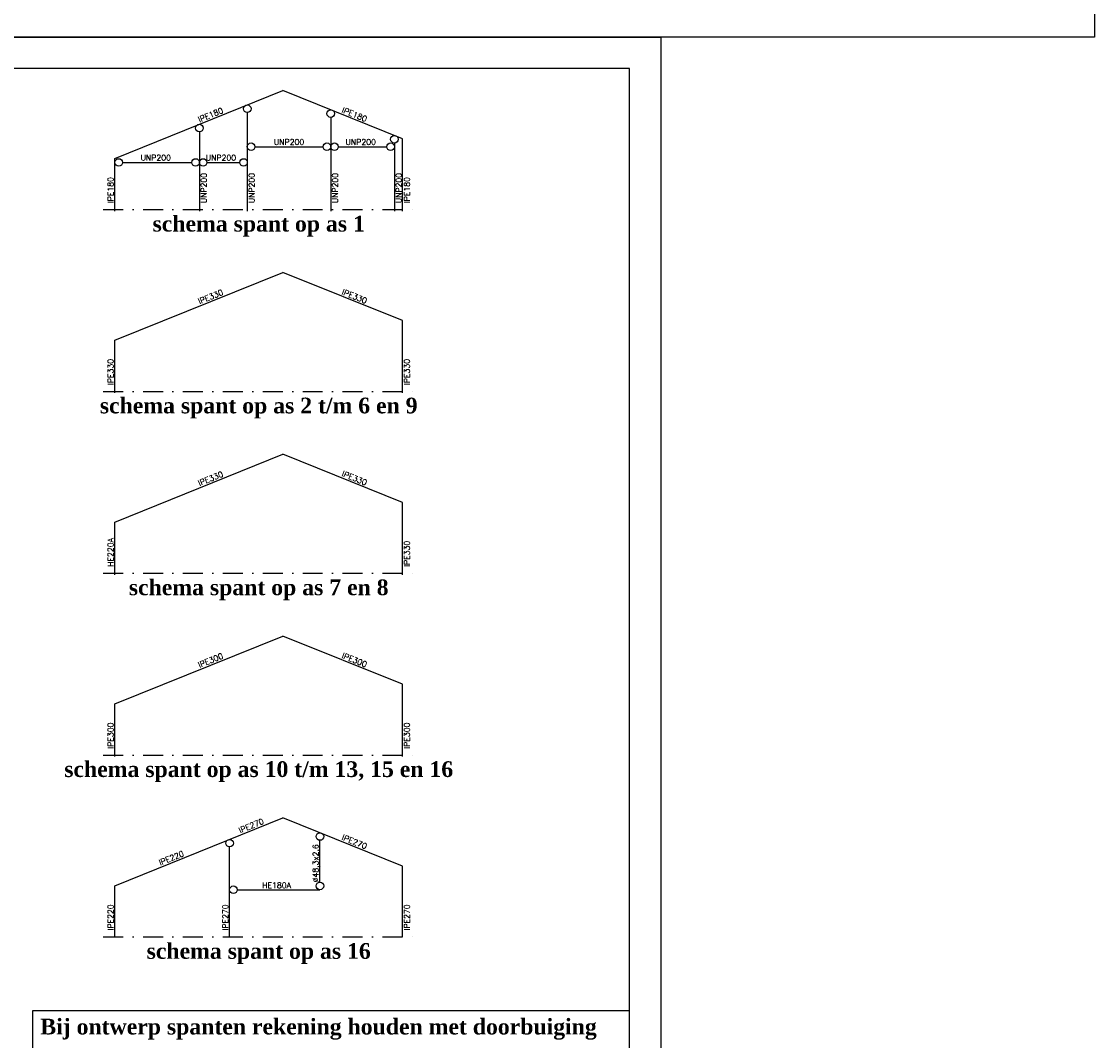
# Model space of a CAD drawing. Extents: x 0 to 139900, y 0 to 143500.
# Tile 17 of 34: x 105749 to 139900, y 27456 to 59900. Entities that reach past the tile are written whole.
import ezdxf
from ezdxf.enums import TextEntityAlignment as Align

# ---------------------------------------------------------------- set-up
doc = ezdxf.new("R2010")
doc.units = 0
doc.header["$LTSCALE"] = 100
doc.linetypes.add('DASHDOT2', pattern=[12.7, 6.35, -3.175, 0, -3.175])
doc.layers.get('0').update_dxf_attribs({"linetype": 'CONTINUOUS'})
for name, color, linetype in [('A--L$2A-', 7, 'CONTINUOUS'), ('A--L$2A-_F123-', 1, 'CONTINUOUS'), ('A--L28S-_F123-', 1, 'CONTINUOUS'), ('A--L99--_F123-', 1, 'CONTINUOUS'), ('A--T$1A-_F123-_01', 7, 'CONTINUOUS'), ('A--T$1A-_F123-_0_18MM', 1, 'CONTINUOUS'), ('A--T$9A-_F123-', 1, 'CONTINUOUS')]:
    doc.layers.add(name, color=color, linetype=linetype)
doc.styles.add('0_18', font='ROMANS.shx', dxfattribs={"height": 180})
doc.styles.add('DLV5', font='TIMESBD.TTF')
doc.styles.add('ST-01', font='TIMESBD.TTF', dxfattribs={"height": 5})

# ---------------------------------------------------------------- blocks, each defined once
blk = doc.blocks.new('KA-A1-2X')
at = {"layer": 'A--L$2A-_F123-', "color": 1}
blk.add_line((1251, 594), (1261, 594), dxfattribs=at)
at = {"layer": 'A--L$2A-_F123-'}
blk.add_lwpolyline([(0, 0), (0, 594), (1261, 594), (1261, 0)], close=True, dxfattribs=at)
at = {"layer": 'A--L$2A-_F123-', "color": 4}
blk.add_lwpolyline([(10, 10), (1251, 10), (1251, 584), (10, 584)], close=True, dxfattribs=at)
blk = doc.blocks.new('KA-A0-1X')
at = {"layer": 'A--L$2A-_F123-'}
blk.add_lwpolyline([(0, 0), (0, 841), (1399, 841), (1399, 0)], close=True, dxfattribs=at)

msp = doc.modelspace()

# ---------------------------------------------------------------- linework, layer by layer
at = {"linetype": 'CONTINUOUS'}
for centre in [(112936.5, 57121), (115591.5, 56966.3), (111411.5, 56504.9), (113056.5, 55911.6), (115471.5, 55911.6), (115711.5, 55911.6), (117496.5, 55911.6), (117616.5, 56148.1), (108844, 55411.6), (111291.5, 55411.6), (111531.5, 55411.6), (112816.5, 55411.6), (112374, 33740.3), (115249, 33951.2), (115249, 32378.2), (112494, 32258.2)]:
    msp.add_circle(centre, 120, dxfattribs=at)
at = {"layer": 'A--L28S-_F123-', "color": 4, "linetype": 'CONTINUOUS'}
for p, q in [((108724, 55539.1), (114072.4, 57700)), ((117874, 56164.1), (114072.4, 57700)), ((112936.5, 57001), (112936.5, 53861.6)), ((115591.5, 56846.3), (115591.5, 53861.6)), ((111411.5, 56384.9), (111411.5, 53861.6)), ((117616.5, 56028.1), (117616.5, 53861.6)), ((117874, 53861.6), (117874, 56164.1)), ((113176.5, 55911.6), (115351.5, 55911.6)), ((115831.5, 55911.6), (117376.5, 55911.6)), ((108724, 53861.6), (108724, 55539.1)), ((108964, 55411.6), (111171.5, 55411.6)), ((111651.5, 55411.6), (112696.5, 55411.6)), ((108724, 49750.7), (114072.4, 51911.6)), ((117874, 50375.7), (114072.4, 51911.6)), ((117874, 48073.3), (117874, 50375.7)), ((108724, 48073.3), (108724, 49750.7)), ((108724, 43962.4), (114072.4, 46123.3)), ((117874, 44587.4), (114072.4, 46123.3)), ((117874, 42284.9), (117874, 44587.4)), ((108724, 42284.9), (108724, 43962.4)), ((108724, 38174), (114072.4, 40334.9)), ((117874, 38799), (114072.4, 40334.9)), ((117874, 36496.6), (117874, 38799)), ((108724, 36496.6), (108724, 38174)), ((108724, 32385.6), (114072.4, 34546.6)), ((117874, 33010.6), (114072.4, 34546.6)), ((115249, 32498.2), (115249, 33831.2)), ((112374, 30758.2), (112374, 33620.3)), ((117874, 30758.2), (117874, 33010.6)), ((108724, 30758.2), (108724, 32385.6)), ((112614, 32258.2), (115249, 32258.2))]:
    msp.add_line(p, q, dxfattribs=at)
at = {"layer": 'A--L99--_F123-', "color": 1, "linetype": 'DASHDOT2'}
for p, q in [((108349, 53911.6), (118249, 53911.6)), ((108349, 48123.3), (118249, 48123.3)), ((108349, 42334.9), (118249, 42334.9)), ((108349, 36546.6), (118249, 36546.6)), ((108349, 30758.2), (118249, 30758.2))]:
    msp.add_line(p, q, dxfattribs=at)
at = {"layer": 'A--T$1A-_F123-_0_18MM', "color": 4}
msp.add_lwpolyline([(106100, 26500), (125100, 26500), (125100, 28400), (106100, 28400)], close=True, dxfattribs=at)

# ---------------------------------------------------------------- block references
at = {"layer": 'A--L$2A-', "xscale": 100, "yscale": 100}
for name, p in [('KA-A0-1X', (0, 59400)), ('KA-A1-2X', (0, 0))]:
    msp.add_blockref(name, p, dxfattribs=at)

# ---------------------------------------------------------------- texts
at = {"layer": 'A--T$1A-_F123-_01', "linetype": 'CONTINUOUS', "style": 'DLV5'}
for s, p in [('schema spant op as 1', (113299, 53211.6)), ('schema spant op as 2 t/m 6 en 9', (113299, 47423.3)), ('schema spant op as 7 en 8', (113299, 41634.9)), ('schema spant op as 10 t/m 13, 15 en 16', (113299, 35846.6)), ('schema spant op as 16', (113299, 30058.2))]:
    msp.add_text(s, height=500, dxfattribs=at).set_placement(p, align=Align.CENTER)
at = {"layer": 'A--T$1A-_F123-_0_18MM', "color": 2, "style": '0_18'}
for s, rotation, p in [('IPE180', 22, (111415.5, 56685.5)), ('IPE180', 338, (115926.7, 57009.8)), ('UNP200', 90, (111641.5, 54111.6)), ('UNP200', 90, (113166.5, 54111.6)), ('UNP200', 90, (115821.5, 54111.6)), ('UNP200', 90, (117846.5, 54111.6)), ('IPE180', 90, (108674, 54111.6)), ('IPE180', 90, (118104, 54111.6)), ('IPE330', 22, (111415.5, 50897.1)), ('IPE330', 338, (115926.7, 51221.4)), ('IPE330', 90, (108674, 48323.3)), ('IPE330', 90, (118104, 48323.3)), ('IPE330', 22, (111415.5, 45108.8)), ('IPE330', 338, (115926.7, 45433.1)), ('HE220A', 90, (108674, 42534.9)), ('IPE330', 90, (118104, 42534.9)), ('IPE300', 22, (111415.5, 39320.4)), ('IPE300', 338, (115926.7, 39644.7)), ('IPE300', 90, (108674, 36746.6)), ('IPE300', 90, (118104, 36746.6)), ('IPE270', 22, (112709.2, 34054.7)), ('IPE270', 338, (115926.7, 33856.4)), ('IPE220', 22, (110166.3, 33027.3)), ('%%c48,3x2,6', 90, (115199, 32492.8)), ('IPE220', 90, (108674, 30958.2)), ('IPE270', 90, (112324, 30958.2)), ('IPE270', 90, (118104, 30958.2))]:
    msp.add_text(s, height=180, rotation=rotation, dxfattribs=at).set_placement(p)
for s, p in [('UNP200', (113784.4, 55970.8)), ('UNP200', (116065.7, 55970.8)), ('UNP200', (109541.8, 55470.8)), ('UNP200', (111614.4, 55470.8)), ('HE180A', (113408.1, 32308.2))]:
    msp.add_text(s, height=180, dxfattribs=at).set_placement(p)
at = {"layer": 'A--T$9A-_F123-', "color": 7, "linetype": 'CONTINUOUS', "style": 'ST-01'}
msp.add_text('Bij ontwerp spanten rekening houden met doorbuiging', height=500, dxfattribs=at).set_placement((106350, 27650))

doc.saveas('drawing.dxf')
